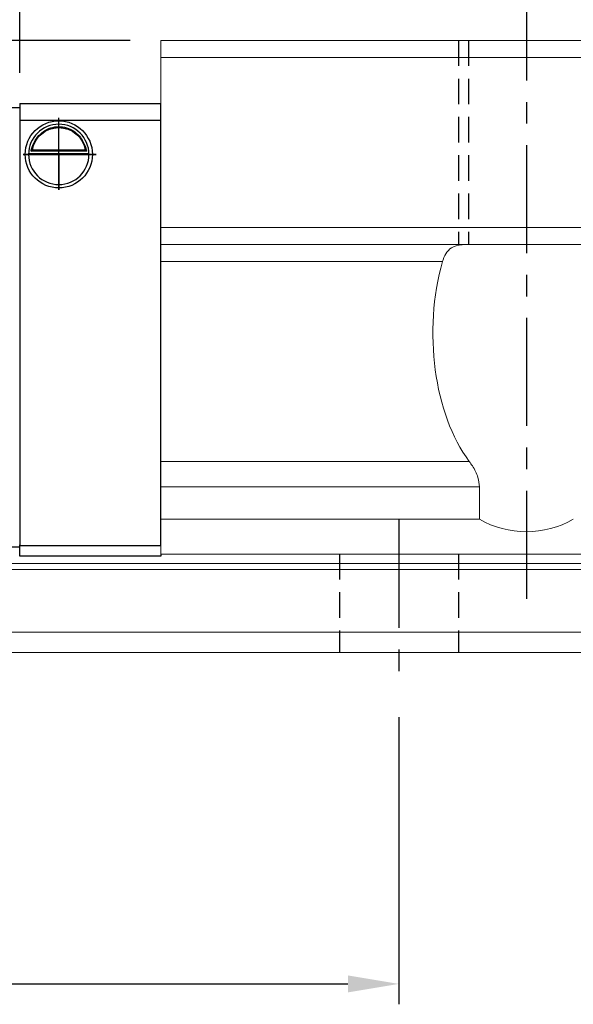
# Model space of a CAD drawing. Header units: millimetres. Extents: x 21 to 338, y 371 to 485.
# Tile 3 of 53: x 210 to 242, y 371 to 429. Entities that reach past the tile are written whole.
import ezdxf

# ---------------------------------------------------------------- set-up
doc = ezdxf.new("R2010")
doc.units = ezdxf.units.MM
doc.header["$PDSIZE"] = -1
doc.linetypes.add('CENTER', pattern=[10.16, 6.35, -1.27, 1.27, -1.27])
doc.linetypes.add('DASHED', pattern=[0.75, 0.5, -0.25])
for name, color, linetype in [('2', 7, 'Continuous'), ('CL', 1, 'CENTER'), ('DIM', 4, 'Continuous'), ('HID', 2, 'DASHED'), ('OUT', 3, 'Continuous')]:
    doc.layers.add(name, color=color, linetype=linetype)
doc.styles.add('DIM-7', font='SIMPLEX.shx', dxfattribs={"width": 0.7, "bigfont": 'chineset.shx'})
doc.dimstyles.new('CNS', dxfattribs={"dimtxt": 3.5, "dimasz": 2.5, "dimexe": 1, "dimexo": 1.5, "dimgap": 0.09, "dimtad": 0, "dimdsep": 46, "dimtxsty": 'DIM-7', "dimcen": 0.09, "dimclrd": 1, "dimclre": 1, "dimclrt": 4, "dimadec": 0, "dimazin": 0, "dimtfac": 1, "dimtix": 1, "dimtmove": 2, "dimatfit": 3, "dimfxl": 1, "dimtvp": 0.971429, "dimtolj": 1, "dimarcsym": 0})

# ---------------------------------------------------------------- blocks, each defined once
blk = doc.blocks.new('*D9')
at = {"layer": 'DEFPOINTS', "color": 0}
for p in [(217.988, 446.908), (217.988, 427.283), (305.988, 427.283)]:
    blk.add_point(p, dxfattribs=at)
at = {"layer": 'DIM', "color": 7, "lineweight": -2}
for p, q in [((217.988, 429.083), (217.988, 448.108)), ((305.988, 429.083), (305.988, 448.108)), ((302.988, 446.908), (220.988, 446.908))]:
    blk.add_line(p, q, dxfattribs=at)
at = {"layer": 'DIM', "color": 7}
for points in [[(220.988, 447.408), (220.988, 446.408), (217.988, 446.908)], [(302.988, 447.408), (302.988, 446.408), (305.988, 446.908)]]:
    blk.add_solid(points, dxfattribs=at)
at = {"layer": 'DIM', "color": 7, "insert": (261.988, 450.988), "char_height": 4.2, "attachment_point": 5, "style": 'DIM-7'}
blk.add_mtext('\\A1;88', dxfattribs=at)
blk = doc.blocks.new('*D10')
at = {"layer": 'DEFPOINTS', "color": 0}
for p in [(209.688, 454.784), (209.688, 423.583), (314.288, 423.783)]:
    blk.add_point(p, dxfattribs=at)
at = {"layer": 'DIM', "color": 7, "lineweight": -2}
for p, q in [((209.688, 425.383), (209.688, 455.984)), ((314.288, 425.583), (314.288, 455.984)), ((311.288, 454.784), (212.688, 454.784))]:
    blk.add_line(p, q, dxfattribs=at)
at = {"layer": 'DIM', "color": 7}
for points in [[(212.688, 455.284), (212.688, 454.284), (209.688, 454.784)], [(311.288, 455.284), (311.288, 454.284), (314.288, 454.784)]]:
    blk.add_solid(points, dxfattribs=at)
at = {"layer": 'DIM', "color": 7, "insert": (261.988, 458.864), "char_height": 4.2, "attachment_point": 5, "style": 'DIM-7'}
blk.add_mtext('\\A1;104.6', dxfattribs=at)
blk = doc.blocks.new('*D16')
at = {"layer": 'DEFPOINTS', "color": 0}
for p in [(171.988, 389.283), (231.988, 389.283), (231.988, 371.802)]:
    blk.add_point(p, dxfattribs=at)
at = {"layer": 'DIM', "color": 7, "lineweight": -2}
for p, q in [((171.988, 387.483), (171.988, 370.602)), ((231.988, 387.483), (231.988, 370.602)), ((174.988, 371.802), (228.988, 371.802))]:
    blk.add_line(p, q, dxfattribs=at)
at = {"layer": 'DIM', "color": 7}
for points in [[(174.988, 372.302), (174.988, 371.302), (171.988, 371.802)], [(228.988, 372.302), (228.988, 371.302), (231.988, 371.802)]]:
    blk.add_solid(points, dxfattribs=at)
at = {"layer": 'DIM', "color": 7, "insert": (201.988, 375.882), "char_height": 4.2, "attachment_point": 5, "style": 'DIM-7'}
blk.add_mtext('\\A1;60', dxfattribs=at)
blk = doc.blocks.new('*D18')
at = {"layer": 'DEFPOINTS', "color": 0}
for p in [(316.988, 463.248), (206.988, 423.333), (316.988, 423.186)]:
    blk.add_point(p, dxfattribs=at)
at = {"layer": 'DIM', "color": 7, "lineweight": -2}
for p, q in [((206.988, 425.133), (206.988, 464.448)), ((316.988, 424.986), (316.988, 464.448)), ((209.988, 463.248), (313.988, 463.248))]:
    blk.add_line(p, q, dxfattribs=at)
at = {"layer": 'DIM', "color": 7}
for points in [[(209.988, 463.748), (209.988, 462.748), (206.988, 463.248)], [(313.988, 463.748), (313.988, 462.748), (316.988, 463.248)]]:
    blk.add_solid(points, dxfattribs=at)
at = {"layer": 'DIM', "color": 7, "insert": (261.988, 467.328), "char_height": 4.2, "attachment_point": 5, "style": 'DIM-7'}
blk.add_mtext('\\A1;110', dxfattribs=at)
blk = doc.blocks.new('*D26')
at = {"layer": 'DEFPOINTS', "color": 0}
for p in [(187.499, 427.283), (217.988, 427.283), (192.988, 419.783)]:
    blk.add_point(p, dxfattribs=at)
at = {"layer": 'DIM', "color": 7, "lineweight": -2}
for p, q in [((216.188, 427.283), (186.299, 427.283)), ((187.499, 422.783), (187.499, 424.283)), ((191.188, 419.783), (186.299, 419.783))]:
    blk.add_line(p, q, dxfattribs=at)
at = {"layer": 'DIM', "color": 7}
for points in [[(186.999, 424.283), (187.999, 424.283), (187.499, 427.283)], [(186.999, 422.783), (187.999, 422.783), (187.499, 419.783)]]:
    blk.add_solid(points, dxfattribs=at)
at = {"layer": 'DIM', "color": 7, "insert": (183.419, 423.533), "char_height": 4.2, "attachment_point": 5, "rotation": 90, "style": 'DIM-7'}
blk.add_mtext('\\A1;7.5', dxfattribs=at)

msp = doc.modelspace()

# ---------------------------------------------------------------- linework, layer by layer
at = {"layer": '2', "color": 0, "linetype": 'Continuous'}
for p, q in [((206.988, 423.333), (209.688, 423.333)), ((209.688, 423.583), (217.988, 423.583)), ((209.688, 423.583), (209.688, 422.583)), ((209.688, 423.333), (209.688, 423.186)), ((209.688, 423.333), (209.688, 421.833)), ((217.988, 397.583), (217.988, 423.583)), ((209.688, 423.186), (209.688, 421.979)), ((209.688, 422.583), (209.688, 397.583)), ((217.988, 422.583), (209.688, 422.583)), ((209.688, 421.979), (209.688, 421.626)), ((209.688, 421.833), (209.688, 398.833)), ((209.688, 421.626), (209.688, 399.04)), ((210.214, 420.633), (213.762, 420.633)), ((213.62, 420.766), (210.356, 420.766)), ((213.543, 420.833), (210.433, 420.833)), ((217.988, 418.683), (217.988, 418.933)), ((209.688, 399.04), (209.688, 398.686)), ((209.688, 398.686), (209.688, 397.629)), ((209.688, 397.483), (206.988, 397.483)), ((209.688, 397.483), (209.688, 397.629)), ((209.688, 397.583), (217.988, 397.583)), ((209.688, 397.083), (209.688, 397.583)), ((209.688, 396.948), (209.688, 397.083)), ((209.688, 396.948), (209.688, 397.083)), ((217.989, 396.948), (209.688, 396.948)), ((217.989, 396.948), (209.688, 396.948)), ((217.988, 397.083), (217.988, 396.948))]:
    msp.add_line(p, q, dxfattribs=at)
at = {"layer": '2', "color": 0, "linetype": 'Continuous', "extrusion": (0, 0, -1)}
for radius, start, end in [(1.975, 270, 90), (1.575, 9.1332, 90), (1.975, 90, 270), (1.575, 90, 170.8668)]:
    msp.add_arc((-211.988, 420.583), radius, start, end, dxfattribs=at)
at = {"layer": '2', "color": 0, "linetype": 'Continuous'}
for start, end in [(90, 270), (270, 90)]:
    msp.add_arc((211.988, 420.583), 1.775, start, end, dxfattribs=at)
for points, knots in [([(210.356, 420.766), (210.372, 420.842), (210.394, 420.931), (210.458, 421.121), (210.5, 421.223), (210.605, 421.418), (210.669, 421.515), (210.841, 421.726), (210.959, 421.837), (211.219, 422.017), (211.363, 422.09), (211.666, 422.187), (211.828, 422.214), (211.988, 422.214)], [0, 0, 0, 0, 0.137686, 0.137686, 0.275472, 0.275472, 0.412356, 0.412356, 0.606431, 0.606431, 0.804639, 0.804639, 1, 1, 1, 1]), ([(211.988, 422.214), (212.139, 422.214), (212.292, 422.19), (212.609, 422.094), (212.775, 422.01), (213.045, 421.812), (213.159, 421.701), (213.331, 421.482), (213.397, 421.375), (213.503, 421.161), (213.544, 421.051), (213.593, 420.885), (213.608, 420.822), (213.62, 420.766)], [0, 0, 0, 0, 0.183798, 0.183798, 0.410489, 0.410489, 0.600027, 0.600027, 0.749109, 0.749109, 0.899192, 0.899192, 1, 1, 1, 1])]:
    msp.add_open_spline(points, degree=3, knots=knots, dxfattribs=at)
for points in [[(210.356, 420.766), (210.382, 420.788), (210.407, 420.81), (210.433, 420.833)], [(213.543, 420.833), (213.569, 420.81), (213.594, 420.788), (213.62, 420.766)]]:
    msp.add_open_spline(points, degree=3, dxfattribs=at)
at = {"layer": 'CL', "color": 0}
for p, q in [((239.488, 431.283), (239.488, 393.962)), ((211.988, 418.5), (211.988, 422.733)), ((209.902, 420.583), (214.187, 420.583)), ((231.988, 399.083), (231.988, 389.283))]:
    msp.add_line(p, q, dxfattribs=at)
at = {"layer": 'DIM', "color": 0}
for p, q in [((211.988, 420.583), (209.902, 420.583)), ((214.187, 420.583), (211.988, 420.583)), ((211.988, 420.583), (211.988, 418.5))]:
    msp.add_line(p, q, dxfattribs=at)
at = {"layer": 'HID', "color": 0, "ltscale": 3}
for p, q in [((235.488, 427.283), (235.488, 415.283)), ((236.088, 427.283), (236.088, 415.283)), ((228.488, 397.083), (228.488, 391.283)), ((235.488, 397.083), (235.488, 391.283))]:
    msp.add_line(p, q, dxfattribs=at)
at = {"layer": 'OUT', "color": 0, "linetype": 'Continuous', "lineweight": 15}
for p, q in [((217.988, 427.283), (253.488, 427.283)), ((217.988, 427.283), (217.988, 426.283)), ((217.988, 426.283), (253.488, 426.283)), ((217.988, 426.283), (217.988, 416.283)), ((217.988, 416.283), (217.988, 415.283)), ((217.988, 416.283), (305.988, 416.283)), ((217.988, 415.283), (217.988, 414.283)), ((217.988, 415.283), (305.988, 415.283)), ((217.988, 414.283), (217.988, 402.524)), ((217.988, 414.283), (234.556, 414.283)), ((217.988, 401.024), (217.988, 402.524)), ((217.988, 402.524), (236.129, 402.524)), ((217.988, 399.133), (217.988, 401.024)), ((236.728, 401.024), (217.988, 401.024)), ((236.728, 401.024), (236.728, 399.133)), ((217.988, 397.083), (217.988, 399.133)), ((236.728, 399.133), (217.988, 399.133)), ((305.988, 397.083), (217.988, 397.083)), ((317.988, 396.176), (189.508, 396.176)), ((337.988, 396.529), (189.562, 396.529)), ((337.988, 392.483), (188.385, 392.483)), ((317.988, 391.283), (151.988, 391.283))]:
    msp.add_line(p, q, dxfattribs=at)
for centre, major_axis, ratio, start_param, end_param in [((239.488, 410.067), (0, 9.526), 0.57735, 1.11238, 2.484628), ((239.488, 403.89), (0, 5.5), 0.999986, 2.6158, 3.667385)]:
    msp.add_ellipse(centre, major_axis=major_axis, ratio=ratio, start_param=start_param, end_param=end_param, dxfattribs=at)
for points, knots in [([(235.897, 415.283), (235.651, 415.262), (235.229, 415.227), (234.812, 414.882), (234.631, 414.533), (234.566, 414.318), (234.556, 414.283)], [0, 0, 0, 0, 0.402452, 0.691218, 0.949843, 1, 1, 1, 1]), ([(236.728, 401.024), (236.708, 401.215), (236.661, 401.666), (236.39, 402.158), (236.191, 402.438), (236.129, 402.524)], [0, 0, 0, 0, 0.336792, 0.79545, 1, 1, 1, 1])]:
    msp.add_open_spline(points, degree=3, knots=knots, dxfattribs=at)

# ---------------------------------------------------------------- dimensions: what is measured, and where the dimension line sits
at = {"layer": 'DIM', "color": 0}
for base, p1, p2, picture, middle in [((316.988, 463.248), (206.988, 423.333), (316.988, 423.186), '*D18', (261.988, 467.328)), ((209.688, 454.784), (314.288, 423.783), (209.688, 423.583), '*D10', (261.988, 458.864)), ((217.988, 446.908), (305.988, 427.283), (217.988, 427.283), '*D9', (261.988, 450.988)), ((231.988, 371.802), (171.988, 389.283), (231.988, 389.283), '*D16', (201.988, 375.882))]:
    dim = msp.add_linear_dim(base=base, p1=p1, p2=p2, dimstyle='CNS', override={"dimscale": 1.2, "dimclrd": 7, "dimclre": 7, "dimclrt": 7}, dxfattribs=at)
    dim.commit()
    dim.dimension.update_dxf_attribs({"geometry": picture, "text_midpoint": middle})
dim = msp.add_linear_dim(base=(187.499, 427.283), p1=(192.988, 419.783), p2=(217.988, 427.283), angle=90, dimstyle='CNS', override={"dimscale": 1.2, "dimclrd": 7, "dimclre": 7, "dimclrt": 7}, dxfattribs=at)
dim.commit()
dim.dimension.update_dxf_attribs({"geometry": '*D26', "text_midpoint": (183.419, 423.533)})

doc.saveas('drawing.dxf')
